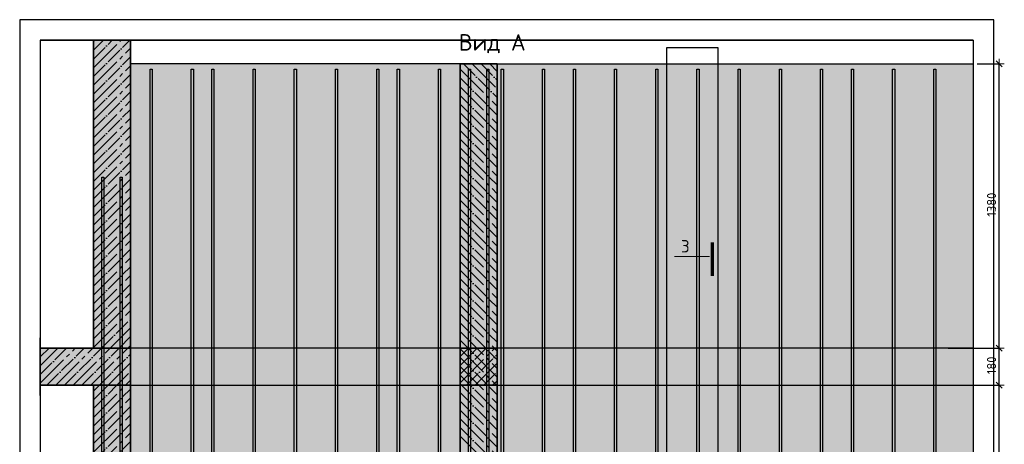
# Model space of a CAD drawing. Header units: millimetres. Extents: x -2995 to 60896, y -2809 to 57831.
# Tile 132 of 169: x 30442 to 35223, y 40306 to 42367. Entities that reach past the tile are written whole.
import ezdxf

# ---------------------------------------------------------------- set-up
doc = ezdxf.new("R2010")
doc.units = ezdxf.units.MM
doc.header["$PDMODE"] = 65
doc.linetypes.add('______11', pattern=[100, 80, -10, 0, -10])
doc.linetypes.add('______5', pattern=[220, 160, -20, 20, -20])
for name, color, linetype, lineweight in [('Standard', 7, 'Continuous', 25), ('Арм.стержн. вертикальными 1', 22, 'Continuous', 35), ('Размерная линия_ общее', 7, 'Continuous', 13)]:
    doc.layers.add(name, color=color, linetype=linetype, lineweight=lineweight)
doc.styles.add('ISOCPEUR', font='ISOCPEUR')
doc.dimstyles.new('DIMSTYLE_5', dxfattribs={"dimtxt": 44, "dimasz": 50, "dimexe": 0, "dimexo": 0, "dimgap": 22, "dimtad": 2, "dimdec": 0, "dimrnd": 5, "dimzin": 12, "dimdsep": 46, "dimtxsty": 'ISOCPEUR', "dimblk1": 'ALL_ML_STRICH', "dimblk2": 'ALL_ML_STRICH', "dimsah": 1, "dimcen": 0, "dimclrd": 7, "dimclre": 256, "dimclrt": 7, "dimadec": 0, "dimazin": 0, "dimtfac": 1, "dimtdec": 0, "dimtix": 1, "dimtmove": 2, "dimatfit": 3, "dimfxl": 0, "dimtzin": 0, "dimlwd": 0, "dimlwe": -3, "dimarcsym": 0})

# ---------------------------------------------------------------- blocks, each defined once
blk = doc.blocks.new('ALL_ML_STRICH')
at = {"color": 0, "linetype": 'ByBlock', "lineweight": -2}
for p, q in [((-1, 0), (0.5, 0)), ((-0.3, -0.3), (0.3, 0.3)), ((0, -0.5), (0, 0.5))]:
    blk.add_line(p, q, dxfattribs=at)
blk = doc.blocks.new('*D432')
at = {"layer": 'DEFPOINTS', "color": 7, "linetype": 'Continuous', "lineweight": 13, "transparency": 33554687}
for p in [(34930.6, 40592.7), (34180.8, 39672.7), (35197.8, 39672.7)]:
    blk.add_point(p, dxfattribs=at)
at = {"layer": 'Размерная линия_ общее', "color": 253, "linetype": 'Continuous', "lineweight": -2, "true_color": 0xa0a0a0, "transparency": 33554687}
for p, q in [((34950.6, 40592.7), (35197.8, 40592.7)), ((34200.8, 39672.7), (35197.8, 39672.7))]:
    blk.add_line(p, q, dxfattribs=at)
at = {"layer": 'Размерная линия_ общее', "color": 7, "linetype": 'Continuous', "lineweight": -2, "transparency": 33554687}
blk.add_line((35197.8, 39672.7), (35197.8, 40592.7), dxfattribs=at)
at = {"layer": 'Размерная линия_ общее', "color": 7, "linetype": 'Continuous', "lineweight": 13, "transparency": 33554687, "xscale": 50, "yscale": 50, "zscale": 50}
for p, rotation in [((35197.8, 40592.7), 90), ((35197.8, 39672.7), 270)]:
    blk.add_blockref('ALL_ML_STRICH', p, dxfattribs=dict(at, rotation=rotation))
at = {"layer": 'Размерная линия_ общее', "color": 7, "linetype": 'Continuous', "lineweight": 13, "transparency": 33554687, "insert": (35160.8, 40134.9), "char_height": 44, "width": 132, "attachment_point": 5, "rotation": 90, "style": 'ISOCPEUR'}
blk.add_mtext('\\A1;{920}', dxfattribs=at)
blk = doc.blocks.new('*D433')
at = {"layer": 'DEFPOINTS', "color": 7, "linetype": 'Continuous', "lineweight": 13, "transparency": 33554687}
for p in [(34930.6, 40772.7), (34930.6, 40592.7), (35197.8, 40592.7)]:
    blk.add_point(p, dxfattribs=at)
at = {"layer": 'Размерная линия_ общее', "color": 253, "linetype": 'Continuous', "lineweight": -2, "true_color": 0xa0a0a0, "transparency": 33554687}
for p, q in [((34950.6, 40772.7), (35197.8, 40772.7)), ((34950.6, 40592.7), (35197.8, 40592.7))]:
    blk.add_line(p, q, dxfattribs=at)
at = {"layer": 'Размерная линия_ общее', "color": 7, "linetype": 'Continuous', "lineweight": -2, "transparency": 33554687}
blk.add_line((35197.8, 40592.7), (35197.8, 40772.7), dxfattribs=at)
at = {"layer": 'Размерная линия_ общее', "color": 7, "linetype": 'Continuous', "lineweight": 13, "transparency": 33554687, "xscale": 50, "yscale": 50, "zscale": 50}
for p, rotation in [((35197.8, 40772.7), 90), ((35197.8, 40592.7), 270)]:
    blk.add_blockref('ALL_ML_STRICH', p, dxfattribs=dict(at, rotation=rotation))
at = {"layer": 'Размерная линия_ общее', "color": 7, "linetype": 'Continuous', "lineweight": 13, "transparency": 33554687, "insert": (35160.8, 40689.3), "char_height": 44, "width": 132, "attachment_point": 5, "rotation": 90, "style": 'ISOCPEUR'}
blk.add_mtext('\\A1;{180}', dxfattribs=at)
blk = doc.blocks.new('*D434')
at = {"layer": 'DEFPOINTS', "color": 7, "linetype": 'Continuous', "lineweight": 13, "transparency": 33554687}
for p in [(35071.5, 42152.7), (34930.6, 40772.7), (35197.8, 40772.7)]:
    blk.add_point(p, dxfattribs=at)
at = {"layer": 'Размерная линия_ общее', "color": 253, "linetype": 'Continuous', "lineweight": -2, "true_color": 0xa0a0a0, "transparency": 33554687}
for p, q in [((35091.5, 42152.7), (35197.8, 42152.7)), ((34950.6, 40772.7), (35197.8, 40772.7))]:
    blk.add_line(p, q, dxfattribs=at)
at = {"layer": 'Размерная линия_ общее', "color": 7, "linetype": 'Continuous', "lineweight": -2, "transparency": 33554687}
blk.add_line((35197.8, 40772.7), (35197.8, 42152.7), dxfattribs=at)
at = {"layer": 'Размерная линия_ общее', "color": 7, "linetype": 'Continuous', "lineweight": 13, "transparency": 33554687, "xscale": 50, "yscale": 50, "zscale": 50}
for p, rotation in [((35197.8, 42152.7), 90), ((35197.8, 40772.7), 270)]:
    blk.add_blockref('ALL_ML_STRICH', p, dxfattribs=dict(at, rotation=rotation))
at = {"layer": 'Размерная линия_ общее', "color": 7, "linetype": 'Continuous', "lineweight": 13, "transparency": 33554687, "insert": (35160.8, 41469.3), "char_height": 44, "width": 176, "attachment_point": 5, "rotation": 90, "style": 'ISOCPEUR'}
blk.add_mtext('\\A1;{1380}', dxfattribs=at)

msp = doc.modelspace()

# ---------------------------------------------------------------- hatches: boundary and pattern name
at = {"linetype": 'Continuous', "lineweight": -3, "true_color": 0xc7c7c7, "transparency": 33554687}
for points in [[(30800.8, 40772.7), (30980.8, 40772.7), (30980.8, 42267.3), (30800.8, 42267.3)], [(30980.8, 37472.7), (30980.8, 40592.7), (30800.8, 40592.7), (30800.8, 37472.7)]]:
    msp.add_hatch(color=9, dxfattribs=at).paths.add_polyline_path(points)
at = {"linetype": 'Continuous', "lineweight": 25, "transparency": 33554687}
h = msp.add_hatch(color=7, dxfattribs=at)
h.paths.add_polyline_path([(31330.8, 39672.7), (32230.8, 39672.7), (32230.8, 37472.7), (32580.8, 37472.7), (32580.8, 42152.7), (30980.8, 42152.7), (30980.8, 37472.7), (31330.8, 37472.7)])
h.paths.add_polyline_path([(32450.8, 38642.7), (32450.7, 38640.6), (32450.4, 38638.5), (32449.8, 38636.5), (32449.1, 38634.6), (32448.1, 38632.7), (32447, 38630.9), (32445.7, 38629.3), (32444.2, 38627.8), (32442.6, 38626.5), (32440.8, 38625.4), (32439, 38624.4), (32437, 38623.7), (32435, 38623.1), (32432.9, 38622.8), (32430.8, 38622.7), (32428.7, 38622.8), (32426.7, 38623.1), (32424.6, 38623.7), (32422.7, 38624.4), (32420.8, 38625.4), (32419.1, 38626.5), (32417.4, 38627.8), (32416, 38629.3), (32414.6, 38630.9), (32413.5, 38632.7), (32412.5, 38634.6), (32411.8, 38636.5), (32411.3, 38638.5), (32410.9, 38640.6), (32410.8, 38642.7), (32410.9, 38644.8), (32411.3, 38646.9), (32411.8, 38648.9), (32412.5, 38650.8), (32413.5, 38652.7), (32414.6, 38654.5), (32416, 38656.1), (32417.4, 38657.6), (32419.1, 38658.9), (32420.8, 38660), (32422.7, 38661), (32424.6, 38661.7), (32426.7, 38662.3), (32428.7, 38662.6), (32430.8, 38662.7), (32432.9, 38662.6), (32435, 38662.3), (32437, 38661.7), (32439, 38661), (32440.8, 38660), (32442.6, 38658.9), (32444.2, 38657.6), (32445.7, 38656.1), (32447, 38654.5), (32448.1, 38652.7), (32449.1, 38650.8), (32449.8, 38648.9), (32450.4, 38646.9), (32450.7, 38644.8)], flags=16)
at = {"linetype": '______5', "lineweight": -3, "transparency": 33554687}
msp.add_hatch(color=9, dxfattribs=at).paths.add_polyline_path([(30980.8, 40592.7), (30980.8, 40772.7), (30542.5, 40772.7), (30542.5, 40592.7)])
at = {"linetype": 'Continuous', "lineweight": 25, "true_color": 0xe0e0e0, "transparency": 33554687}
for points in [[(30980.8, 40592.7), (32580.8, 40592.7), (32580.8, 40772.7), (30980.8, 40772.7)], [(32760.8, 40592.7), (35071.5, 40592.7), (35071.5, 40772.7), (32760.8, 40772.7)]]:
    msp.add_hatch(color=254, dxfattribs=at).paths.add_polyline_path(points)
at = {"linetype": 'Continuous', "lineweight": -3, "transparency": 33554687}
msp.add_hatch(color=9, dxfattribs=at).paths.add_polyline_path([(32580.8, 40592.7), (32760.8, 40592.7), (32760.8, 40772.7), (32580.8, 40772.7)])
at = {"layer": 'Standard', "linetype": 'Continuous', "lineweight": 25, "transparency": 33554687}
h = msp.add_hatch(color=7, dxfattribs=at)
h.paths.add_polyline_path([(33035.8, 39672.7), (34435.8, 39672.7), (34435.8, 37472.7), (35071.5, 37472.7), (35071.5, 42152.7), (32760.8, 42152.7), (32760.8, 37472.7), (33035.8, 37472.7)])
h.paths.add_polyline_path([(32855.8, 38642.7), (32855.7, 38640.6), (32855.4, 38638.5), (32854.8, 38636.5), (32854.1, 38634.6), (32853.1, 38632.7), (32852, 38630.9), (32850.7, 38629.3), (32849.2, 38627.8), (32847.6, 38626.5), (32845.8, 38625.4), (32844, 38624.4), (32842, 38623.7), (32840, 38623.1), (32837.9, 38622.8), (32835.8, 38622.7), (32833.7, 38622.8), (32831.7, 38623.1), (32829.6, 38623.7), (32827.7, 38624.4), (32825.8, 38625.4), (32824.1, 38626.5), (32822.4, 38627.8), (32821, 38629.3), (32819.6, 38630.9), (32818.5, 38632.7), (32817.5, 38634.6), (32816.8, 38636.5), (32816.3, 38638.5), (32815.9, 38640.6), (32815.8, 38642.7), (32815.9, 38644.8), (32816.3, 38646.9), (32816.8, 38648.9), (32817.5, 38650.8), (32818.5, 38652.7), (32819.6, 38654.5), (32821, 38656.1), (32822.4, 38657.6), (32824.1, 38658.9), (32825.8, 38660), (32827.7, 38661), (32829.6, 38661.7), (32831.7, 38662.3), (32833.7, 38662.6), (32835.8, 38662.7), (32837.9, 38662.6), (32840, 38662.3), (32842, 38661.7), (32844, 38661), (32845.8, 38660), (32847.6, 38658.9), (32849.2, 38657.6), (32850.7, 38656.1), (32852, 38654.5), (32853.1, 38652.7), (32854.1, 38650.8), (32854.8, 38648.9), (32855.4, 38646.9), (32855.7, 38644.8)], flags=16)
at = {"layer": 'Размерная линия_ общее', "linetype": 'Continuous', "lineweight": -3, "transparency": 33554687}
msp.add_hatch(color=7, dxfattribs=at).paths.add_polyline_path([(32760.8, 37472.7), (32760.8, 42152.7), (32580.8, 42152.7), (32580.8, 37472.7)])

# ---------------------------------------------------------------- linework, layer by layer
at = {"color": 52, "linetype": 'Continuous', "lineweight": -3, "transparency": 33554687}
for p, q in [((30542.5, 42267.3), (30542.5, 37127.5)), ((30542.5, 42267.3), (30542.5, 37127.5)), ((30542.5, 42267.3), (35071.5, 42267.3)), ((35071.5, 42267.3), (30542.5, 42267.3)), ((35071.5, 42267.3), (35071.5, 37127.5)), ((35071.5, 42267.3), (35071.5, 37127.5)), ((33582.3, 42230.1), (33582.3, 39340.3)), ((33834.2, 42230.1), (33582.3, 42230.1)), ((33582.3, 42230.1), (33582.3, 39340.3)), ((33834.2, 42230.1), (33582.3, 42230.1)), ((33834.2, 39340.3), (33834.2, 42230.1)), ((33834.2, 39340.3), (33834.2, 42230.1))]:
    msp.add_line(p, q, dxfattribs=at)
at = {"color": 7, "linetype": 'Continuous', "lineweight": 25, "transparency": 33554687}
for p, q in [((31030.8, 42267.3), (30750.8, 42267.3)), ((32580.8, 42152.7), (30980.8, 42152.7)), ((30542.5, 40542.7), (30542.5, 40822.7)), ((35071.5, 40822.7), (35071.5, 40542.7)), ((32580.8, 40772.7), (30980.8, 40772.7)), ((35071.5, 40772.7), (32760.8, 40772.7)), ((30980.8, 40592.7), (32580.8, 40592.7)), ((32760.8, 40592.7), (35071.5, 40592.7))]:
    msp.add_line(p, q, dxfattribs=at)
at = {"color": 253, "linetype": '______11', "lineweight": -3, "true_color": 0xababab, "transparency": 33554687}
for p, q in [((30800.8, 42091.3), (30976.8, 42267.3)), ((30800.8, 42176.2), (30892, 42267.3)), ((30800.8, 42261), (30807.1, 42267.3)), ((30800.8, 42006.5), (30980.8, 42186.5)), ((30800.8, 41921.6), (30980.8, 42101.6)), ((30800.8, 41836.8), (30980.8, 42016.8)), ((30800.8, 41751.9), (30980.8, 41931.9)), ((30800.8, 41667.1), (30980.8, 41847.1)), ((30800.8, 41582.2), (30980.8, 41762.2)), ((30800.8, 41497.4), (30980.8, 41677.4)), ((30800.8, 41412.5), (30980.8, 41592.5)), ((30800.8, 41327.7), (30980.8, 41507.7)), ((30800.8, 41242.8), (30980.8, 41422.8)), ((30800.8, 41157.9), (30980.8, 41337.9)), ((30800.8, 41073.1), (30980.8, 41253.1)), ((30800.8, 40988.2), (30980.8, 41168.2)), ((30800.8, 40903.4), (30980.8, 41083.4)), ((30800.8, 40818.5), (30980.8, 40998.5)), ((30839.8, 40772.7), (30980.8, 40913.7)), ((30924.7, 40772.7), (30980.8, 40828.8)), ((30542.5, 40729.9), (30585.3, 40772.7)), ((30542.5, 40645.1), (30670.1, 40772.7)), ((30575, 40592.7), (30755, 40772.7)), ((30659.8, 40592.7), (30839.8, 40772.7)), ((30744.7, 40592.7), (30924.7, 40772.7)), ((30829.5, 40592.7), (30980.8, 40744)), ((32580.8, 40731.8), (32621.7, 40772.7)), ((32580.8, 40646.9), (32706.6, 40772.7)), ((32611.5, 40592.7), (32760.8, 40742.1)), ((30914.4, 40592.7), (30980.8, 40659.1)), ((32696.3, 40592.7), (32760.8, 40657.2)), ((30800.8, 40479.1), (30914.4, 40592.7)), ((30800.8, 40564), (30829.5, 40592.7)), ((30800.8, 40394.3), (30980.8, 40574.3)), ((30800.8, 40309.4), (30980.8, 40489.4)), ((30800.8, 40224.6), (30980.8, 40404.6)), ((30800.8, 40139.7), (30980.8, 40319.7))]:
    msp.add_line(p, q, dxfattribs=at)
at = {"color": 253, "linetype": '______5', "lineweight": -3, "true_color": 0xababab, "transparency": 33554687}
for p, q in [((30800.8, 42133.8), (30934.4, 42267.3)), ((30800.8, 42218.6), (30849.5, 42267.3)), ((30800.8, 42048.9), (30980.8, 42228.9)), ((30800.8, 41964), (30980.8, 42144)), ((30800.8, 41879.2), (30980.8, 42059.2)), ((30800.8, 41794.3), (30980.8, 41974.3)), ((30800.8, 41709.5), (30980.8, 41889.5)), ((30800.8, 41624.6), (30980.8, 41804.6)), ((30800.8, 41539.8), (30980.8, 41719.8)), ((30800.8, 41454.9), (30980.8, 41634.9)), ((30800.8, 41370.1), (30980.8, 41550.1)), ((30800.8, 41285.2), (30980.8, 41465.2)), ((30800.8, 41200.4), (30980.8, 41380.4)), ((30800.8, 41115.5), (30980.8, 41295.5)), ((30800.8, 41030.7), (30980.8, 41210.7)), ((30800.8, 40945.8), (30980.8, 41125.8)), ((30800.8, 40861), (30980.8, 41041)), ((30800.8, 40776.1), (30980.8, 40956.1)), ((30882.3, 40772.7), (30980.8, 40871.3)), ((30967.1, 40772.7), (30980.8, 40786.4)), ((30542.5, 40772.3), (30542.9, 40772.7)), ((30542.5, 40687.5), (30627.7, 40772.7)), ((30542.5, 40602.6), (30712.6, 40772.7)), ((30617.4, 40592.7), (30797.4, 40772.7)), ((30702.3, 40592.7), (30882.3, 40772.7)), ((30787.1, 40592.7), (30967.1, 40772.7)), ((32580.8, 40689.3), (32664.2, 40772.7)), ((32580.8, 40604.5), (32749, 40772.7)), ((30872, 40592.7), (30980.8, 40701.6)), ((32653.9, 40592.7), (32760.8, 40699.6)), ((30800.8, 40436.7), (30956.8, 40592.7)), ((30800.8, 40521.6), (30872, 40592.7)), ((30956.8, 40592.7), (30980.8, 40616.7)), ((32738.7, 40592.7), (32760.8, 40614.8)), ((30800.8, 40351.8), (30980.8, 40531.8)), ((30800.8, 40267), (30980.8, 40447)), ((30800.8, 40182.1), (30980.8, 40362.1))]:
    msp.add_line(p, q, dxfattribs=at)
at = {"color": 7, "linetype": 'Continuous', "lineweight": 35, "transparency": 33554687}
for p, q in [((30800.8, 42267.3), (30800.8, 40772.7)), ((30980.8, 40772.7), (30980.8, 42267.3)), ((30800.8, 40772.7), (30542.5, 40772.7)), ((30800.8, 40772.7), (30980.8, 40772.7)), ((30980.8, 40592.7), (30980.8, 40772.7)), ((32580.8, 40772.7), (32580.8, 40592.7)), ((32760.8, 40772.7), (32580.8, 40772.7)), ((32760.8, 40592.7), (32760.8, 40772.7)), ((30542.5, 40592.7), (30800.8, 40592.7)), ((30980.8, 40592.7), (30800.8, 40592.7)), ((30800.8, 40592.7), (30800.8, 37472.7)), ((30980.8, 37472.7), (30980.8, 40592.7)), ((32580.8, 40592.7), (32760.8, 40592.7))]:
    msp.add_line(p, q, dxfattribs=at)
at = {"color": 7, "linetype": 'Continuous', "lineweight": 13, "transparency": 33554687}
for p, q in [((30980.8, 40772.7), (30800.8, 40772.7)), ((30800.8, 40592.7), (30980.8, 40592.7))]:
    msp.add_line(p, q, dxfattribs=at)
at = {"layer": 'Standard', "color": 7, "linetype": 'Continuous', "lineweight": 25, "transparency": 33554687}
for p, q in [((35071.5, 42202.7), (35071.5, 37422.7)), ((32760.8, 42152.7), (35071.5, 42152.7))]:
    msp.add_line(p, q, dxfattribs=at)
at = {"layer": 'Standard', "color": 7, "linetype": 'Continuous', "lineweight": 70, "transparency": 33554687}
msp.add_line((33806.9, 41124.6), (33806.9, 41285.4), dxfattribs=at)
at = {"layer": 'Standard', "color": 7, "linetype": 'Continuous', "lineweight": 13, "transparency": 33554687}
msp.add_line((33790.9, 41216.9), (33621.3, 41216.9), dxfattribs=at)
at = {"layer": 'Standard', "color": 7, "linetype": 'Continuous', "lineweight": 25, "transparency": 33554687}
msp.add_lwpolyline([(30442.5, 37027.5), (35171.5, 37027.5), (35171.5, 42367.3), (30442.5, 42367.3), (30442.5, 37027.5)], dxfattribs=at)
at = {"layer": 'Арм.стержн. вертикальными 1', "color": 4, "linetype": 'Continuous', "lineweight": 25, "transparency": 33554687}
for points in [[(31075.8, 37472.7), (31075.8, 42127.7), (31085.8, 42127.7), (31085.8, 37472.7), (31075.8, 37472.7)], [(31075.8, 37472.7), (31075.8, 42127.7), (31085.8, 42127.7), (31085.8, 37472.7), (31075.8, 37472.7)], [(31275.8, 37472.7), (31275.8, 42127.7), (31285.8, 42127.7), (31285.8, 37472.7), (31275.8, 37472.7)], [(31275.8, 37472.7), (31275.8, 42127.7), (31285.8, 42127.7), (31285.8, 37472.7), (31275.8, 37472.7)], [(31375.8, 39697.7), (31375.8, 42127.7), (31385.8, 42127.7), (31385.8, 39697.7), (31375.8, 39697.7)], [(31375.8, 39697.7), (31375.8, 42127.7), (31385.8, 42127.7), (31385.8, 39697.7), (31375.8, 39697.7)], [(31575.8, 39697.7), (31575.8, 42127.7), (31585.8, 42127.7), (31585.8, 39697.7), (31575.8, 39697.7)], [(31575.8, 39697.7), (31575.8, 42127.7), (31585.8, 42127.7), (31585.8, 39697.7), (31575.8, 39697.7)], [(31775.8, 39697.7), (31775.8, 42127.7), (31785.8, 42127.7), (31785.8, 39697.7), (31775.8, 39697.7)], [(31775.8, 39697.7), (31775.8, 42127.7), (31785.8, 42127.7), (31785.8, 39697.7), (31775.8, 39697.7)], [(31975.8, 39697.7), (31975.8, 42127.7), (31985.8, 42127.7), (31985.8, 39697.7), (31975.8, 39697.7)], [(31975.8, 39697.7), (31975.8, 42127.7), (31985.8, 42127.7), (31985.8, 39697.7), (31975.8, 39697.7)], [(32175.8, 39697.7), (32175.8, 42127.7), (32185.8, 42127.7), (32185.8, 39697.7), (32175.8, 39697.7)], [(32175.8, 39697.7), (32175.8, 42127.7), (32185.8, 42127.7), (32185.8, 39697.7), (32175.8, 39697.7)], [(32275.8, 37472.7), (32275.8, 42127.7), (32285.8, 42127.7), (32285.8, 37472.7), (32275.8, 37472.7)], [(32275.8, 37472.7), (32275.8, 42127.7), (32285.8, 42127.7), (32285.8, 37472.7), (32275.8, 37472.7)], [(32475.8, 37472.7), (32475.8, 42127.7), (32485.8, 42127.7), (32485.8, 37472.7), (32475.8, 37472.7)], [(32475.8, 37472.7), (32475.8, 42127.7), (32485.8, 42127.7), (32485.8, 37472.7), (32475.8, 37472.7)], [(32621.3, 37472.7), (32621.3, 42127.7), (32631.3, 42127.7), (32631.3, 37472.7), (32621.3, 37472.7)], [(32621.3, 37472.7), (32621.3, 42127.7), (32631.3, 42127.7), (32631.3, 37472.7), (32621.3, 37472.7)], [(32621.3, 37472.7), (32621.3, 42127.7), (32631.3, 42127.7), (32631.3, 37472.7), (32621.3, 37472.7)], [(32710.8, 37472.7), (32710.8, 42127.7), (32720.8, 42127.7), (32720.8, 37472.7), (32710.8, 37472.7)], [(32710.8, 37472.7), (32710.8, 42127.7), (32720.8, 42127.7), (32720.8, 37472.7), (32710.8, 37472.7)], [(32710.8, 37472.7), (32710.8, 42127.7), (32720.8, 42127.7), (32720.8, 37472.7), (32710.8, 37472.7)], [(32780.8, 37472.7), (32780.8, 42127.7), (32790.8, 42127.7), (32790.8, 37472.7), (32780.8, 37472.7)], [(32780.8, 37472.7), (32780.8, 42127.7), (32790.8, 42127.7), (32790.8, 37472.7), (32780.8, 37472.7)], [(32980.8, 37472.7), (32980.8, 42127.7), (32990.8, 42127.7), (32990.8, 37472.7), (32980.8, 37472.7)], [(32980.8, 37472.7), (32980.8, 42127.7), (32990.8, 42127.7), (32990.8, 37472.7), (32980.8, 37472.7)], [(33130.8, 39697.7), (33130.8, 42127.7), (33140.8, 42127.7), (33140.8, 39697.7), (33130.8, 39697.7)], [(33130.8, 39697.7), (33130.8, 42127.7), (33140.8, 42127.7), (33140.8, 39697.7), (33130.8, 39697.7)], [(33330.8, 39697.7), (33330.8, 42127.7), (33340.8, 42127.7), (33340.8, 39697.7), (33330.8, 39697.7)], [(33330.8, 39697.7), (33330.8, 42127.7), (33340.8, 42127.7), (33340.8, 39697.7), (33330.8, 39697.7)], [(33530.8, 39697.7), (33530.8, 42127.7), (33540.8, 42127.7), (33540.8, 39697.7), (33530.8, 39697.7)], [(33530.8, 39697.7), (33530.8, 42127.7), (33540.8, 42127.7), (33540.8, 39697.7), (33530.8, 39697.7)], [(33730.8, 39697.7), (33730.8, 42127.7), (33740.8, 42127.7), (33740.8, 39697.7), (33730.8, 39697.7)], [(33730.8, 39697.7), (33730.8, 42127.7), (33740.8, 42127.7), (33740.8, 39697.7), (33730.8, 39697.7)], [(33930.8, 39697.7), (33930.8, 42127.7), (33940.8, 42127.7), (33940.8, 39697.7), (33930.8, 39697.7)], [(33930.8, 39697.7), (33930.8, 42127.7), (33940.8, 42127.7), (33940.8, 39697.7), (33930.8, 39697.7)], [(34130.8, 39697.7), (34130.8, 42127.7), (34140.8, 42127.7), (34140.8, 39697.7), (34130.8, 39697.7)], [(34130.8, 39697.7), (34130.8, 42127.7), (34140.8, 42127.7), (34140.8, 39697.7), (34130.8, 39697.7)], [(34330.8, 39697.7), (34330.8, 42127.7), (34340.8, 42127.7), (34340.8, 39697.7), (34330.8, 39697.7)], [(34330.8, 39697.7), (34330.8, 42127.7), (34340.8, 42127.7), (34340.8, 39697.7), (34330.8, 39697.7)], [(34480.8, 37472.7), (34480.8, 42127.7), (34490.8, 42127.7), (34490.8, 37472.7), (34480.8, 37472.7)], [(34480.8, 37472.7), (34480.8, 42127.7), (34490.8, 42127.7), (34490.8, 37472.7), (34480.8, 37472.7)], [(34680.8, 37472.7), (34680.8, 42127.7), (34690.8, 42127.7), (34690.8, 37472.7), (34680.8, 37472.7)], [(34680.8, 37472.7), (34680.8, 42127.7), (34690.8, 42127.7), (34690.8, 37472.7), (34680.8, 37472.7)], [(34880.8, 37472.7), (34880.8, 42127.7), (34890.8, 42127.7), (34890.8, 37472.7), (34880.8, 37472.7)], [(34880.8, 37472.7), (34880.8, 42127.7), (34890.8, 42127.7), (34890.8, 37472.7), (34880.8, 37472.7)], [(30840.8, 37472.7), (30840.8, 41602.7), (30850.8, 41602.7), (30850.8, 37472.7), (30840.8, 37472.7)], [(30840.8, 37472.7), (30840.8, 41602.7), (30850.8, 41602.7), (30850.8, 37472.7), (30840.8, 37472.7)], [(30840.8, 37472.7), (30840.8, 41602.7), (30850.8, 41602.7), (30850.8, 37472.7), (30840.8, 37472.7)], [(30930.3, 37472.7), (30930.3, 41602.7), (30940.3, 41602.7), (30940.3, 37472.7), (30930.3, 37472.7)], [(30930.3, 37472.7), (30930.3, 41602.7), (30940.3, 41602.7), (30940.3, 37472.7), (30930.3, 37472.7)], [(30930.3, 37472.7), (30930.3, 41602.7), (30940.3, 41602.7), (30940.3, 37472.7), (30930.3, 37472.7)]]:
    msp.add_lwpolyline(points, dxfattribs=at)
at = {"layer": 'Размерная линия_ общее', "color": 7, "linetype": 'Continuous', "lineweight": 35, "transparency": 33554687}
for p, q in [((32580.8, 42152.7), (32580.8, 37472.7)), ((32760.8, 42152.7), (32580.8, 42152.7)), ((32760.8, 37472.7), (32760.8, 42152.7))]:
    msp.add_line(p, q, dxfattribs=at)
at = {"layer": 'Размерная линия_ общее', "color": 253, "linetype": '______5', "lineweight": -3, "true_color": 0xababab, "transparency": 33554687}
for p, q in [((32580.8, 42126.8), (32760.8, 41946.8)), ((32639.8, 42152.7), (32760.8, 42031.7)), ((32724.6, 42152.7), (32760.8, 42116.5)), ((32580.8, 42042), (32760.8, 41862)), ((32580.8, 41957.1), (32760.8, 41777.1)), ((32580.8, 41872.3), (32760.8, 41692.3)), ((32580.8, 41787.4), (32760.8, 41607.4)), ((32580.8, 41702.6), (32760.8, 41522.6)), ((32580.8, 41617.7), (32760.8, 41437.7)), ((32580.8, 41532.8), (32760.8, 41352.8)), ((32580.8, 41448), (32760.8, 41268)), ((32580.8, 41363.1), (32760.8, 41183.1)), ((32580.8, 41278.3), (32760.8, 41098.3)), ((32580.8, 41193.4), (32760.8, 41013.4)), ((32580.8, 41108.6), (32760.8, 40928.6)), ((32580.8, 41023.7), (32760.8, 40843.7)), ((32580.8, 40938.9), (32760.8, 40758.9)), ((32580.8, 40854), (32760.8, 40674)), ((32580.8, 40769.2), (32760.8, 40589.2)), ((32580.8, 40684.3), (32760.8, 40504.3)), ((32580.8, 40599.5), (32760.8, 40419.5)), ((32580.8, 40514.6), (32760.8, 40334.6)), ((32580.8, 40429.8), (32760.8, 40249.8)), ((32580.8, 40344.9), (32760.8, 40164.9))]:
    msp.add_line(p, q, dxfattribs=at)
at = {"layer": 'Размерная линия_ общее', "color": 253, "linetype": '______11', "lineweight": -3, "true_color": 0xababab, "transparency": 33554687}
for p, q in [((32597.4, 42152.7), (32760.8, 41989.2)), ((32682.2, 42152.7), (32760.8, 42074.1)), ((32580.8, 42084.4), (32760.8, 41904.4)), ((32580.8, 41999.5), (32760.8, 41819.5)), ((32580.8, 41914.7), (32760.8, 41734.7)), ((32580.8, 41829.8), (32760.8, 41649.8)), ((32580.8, 41745), (32760.8, 41565)), ((32580.8, 41660.1), (32760.8, 41480.1)), ((32580.8, 41575.3), (32760.8, 41395.3)), ((32580.8, 41490.4), (32760.8, 41310.4)), ((32580.8, 41405.6), (32760.8, 41225.6)), ((32580.8, 41320.7), (32760.8, 41140.7)), ((32580.8, 41235.9), (32760.8, 41055.9)), ((32580.8, 41151), (32760.8, 40971)), ((32580.8, 41066.2), (32760.8, 40886.2)), ((32580.8, 40981.3), (32760.8, 40801.3)), ((32580.8, 40896.4), (32760.8, 40716.4)), ((32580.8, 40811.6), (32760.8, 40631.6)), ((32580.8, 40726.7), (32760.8, 40546.7)), ((32580.8, 40641.9), (32760.8, 40461.9)), ((32580.8, 40557), (32760.8, 40377)), ((32580.8, 40472.2), (32760.8, 40292.2)), ((32580.8, 40387.3), (32760.8, 40207.3))]:
    msp.add_line(p, q, dxfattribs=at)

# ---------------------------------------------------------------- texts
at = {"layer": 'Standard', "color": 7, "linetype": 'Continuous', "lineweight": 13, "transparency": 33554687, "attachment_point": 7, "style": 'ISOCPEUR'}
for s, insert, char_height, width in [('\\A1;{\\fISOCPEUR|i0|b0;\\H80.000000;\\W1.000000;\\C7;Вид А}\\P', (32574, 42204.4), 80, 333.949), ('\\A1;{\\fISOCPEUR|i0|b0;\\H60.000000;\\W1.000000;\\C7;3}\\P', (33653.1, 41237.5), 60, 65.333)]:
    msp.add_mtext(s, dxfattribs=dict(at, insert=insert, char_height=char_height, width=width))

# ---------------------------------------------------------------- dimensions: what is measured, and where the dimension line sits
at = {"layer": 'Размерная линия_ общее', "color": 7, "linetype": 'Continuous', "lineweight": 13, "transparency": 33554687}
for base, p1, p2, picture, middle in [((35197.8, 42152.7), (34950.6, 40772.7), (35091.5, 42152.7), '*D434', (35160.8, 41469.3)), ((35197.8, 40772.7), (34950.6, 40592.7), (34950.6, 40772.7), '*D433', (35160.8, 40689.3)), ((35197.8, 40592.7), (34200.8, 39672.7), (34950.6, 40592.7), '*D432', (35160.8, 40134.9))]:
    dim = msp.add_linear_dim(base=base, p1=p1, p2=p2, angle=90, dimstyle='DIMSTYLE_5', override={"dimpost": '<>', "dimclrd": 7, "dimclre": 253, "dimclrt": 7, "dimlwd": 0, "dimlwe": 65533}, dxfattribs=at)
    dim.commit()
    dim.dimension.update_dxf_attribs({"geometry": picture, "text_midpoint": middle, "dimtype": 160})

doc.saveas('drawing.dxf')
